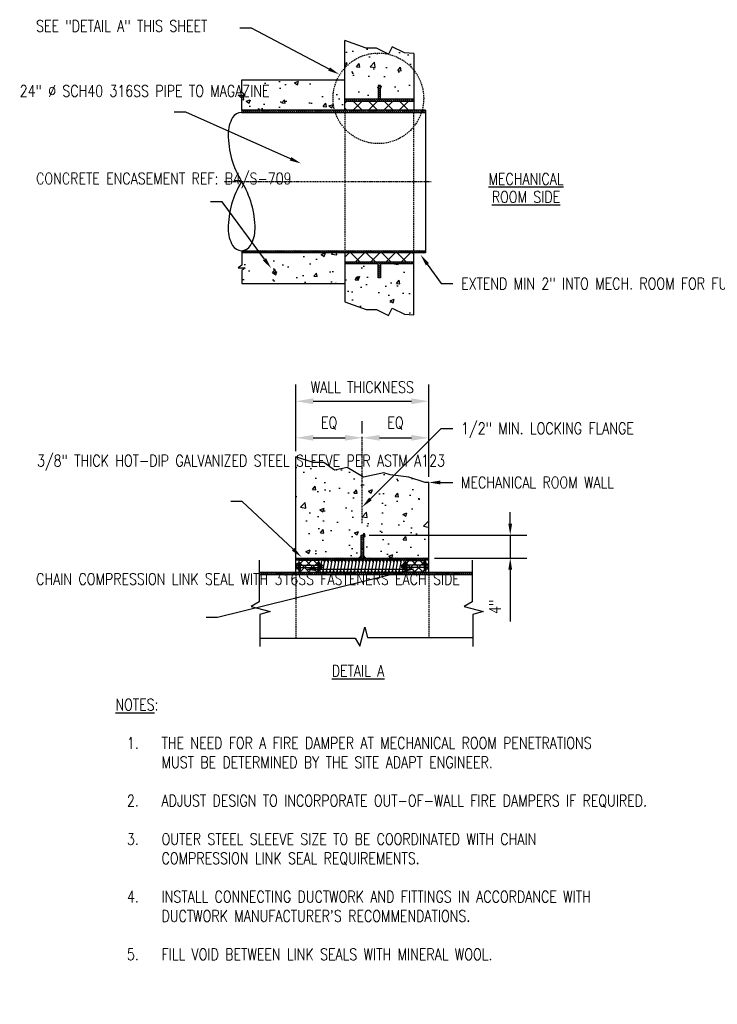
# Model space of a CAD drawing. Header units: inches. Extents: x 1789 to 2476, y 41 to 372.
# Tile 2 of 3: x 1914 to 2035, y 201 to 372. Entities that reach past the tile are written whole.
import ezdxf
from ezdxf import colors
from ezdxf.entities.mleader import LeaderData, LeaderLine
from ezdxf.math import Vec2, Vec3

# ---------------------------------------------------------------- set-up
doc = ezdxf.new("R2010")
doc.units = ezdxf.units.IN
doc.header["$MEASUREMENT"] = 0
doc.linetypes.add('Center 1_4_', pattern=[0.53125, 0.25, -0.09375, 0.09375, -0.09375])
doc.linetypes.add('DASHED2', pattern=[0.375, 0.25, -0.125])
for name, color, linetype in [('A-DETL', 3, 'Continuous'), ('A-DETL-CNTR', 2, 'Center 1_4_'), ('A-DETL-THIN', 2, 'Continuous'), ('A-FLOR-PATT', 8, 'Continuous'), ('M-DETL-PATT', 1, 'Continuous'), ('S-ANNO-DIMS', 1, 'Continuous'), ('S-ANNO-TEXT', 2, 'Continuous')]:
    doc.layers.add(name, color=color, linetype=linetype)
doc.styles.add('Annotative', font='romans.shx', dxfattribs={"width": 0.8, "height": 0.125})
doc.dimstyles.new('Annotative', dxfattribs={"dimscale": 0, "dimtxt": 0.125, "dimasz": 0.125, "dimexe": 0.18, "dimexo": 0.0625, "dimgap": 0.09, "dimtad": 1, "dimdec": 3, "dimzin": 3, "dimdsep": 46, "dimlunit": 4, "dimtxsty": 'Annotative', "dimcen": 0.09, "dimclrt": 2, "dimazin": 2, "dimtfac": 1, "dimtdec": 3, "dimtmove": 0, "dimatfit": 0, "dimfxl": 1, "dimtfill": 1, "dimfrac": 2, "dimtolj": 1, "dimtzin": 0, "dimarcsym": 0})
pattern_1 = [(45, (119.877, 0), (-0.7071068, 0.7071068), []), (135, (119.877, 0), (-0.7071068, -0.7071068), [])]
pattern_2 = [(135, (119.87698, 0), (-0.176776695, -0.176776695), [])]
pattern_3 = [(50, (119.877, 0), (7.172602, -0.627521), [0.75, -8.25]), (355, (119.877, 0), (-1.387513, 7.52192), [0.6, -6.6]), (100.45144, (120.475, -0.052), (5.785088, 6.8944), [0.637402, -7.01142]), (46.1842, (119.877, 2), (10.672413, -1.655193), [1.125, -12.375]), (96.63564, (120.766, 1.862), (9.34662, 9.741186), [0.956103, -10.51714]), (351.18416, (119.877, 2), (9.34662, 9.741186), [0.9, -9.9]), (21, (120.877, 1.5), (5.96907, -4.026189), [0.75, -8.25]), (326, (120.877, 1.5), (2.433153, 7.2515), [0.6, -6.6]), (71.45144, (121.3744, 1.1645), (8.402224, 3.225312), [0.637402, -7.01142]), (37.5, (119.877, 0), (0.1215986, 3.3289385), [0, -6.52, 0, -6.7, 0, -6.625]), (7.5, (119.877, 0), (2.6306954, 3.944117), [0, -3.82, 0, -6.37, 0, -2.525]), (327.5, (117.647, 0), (5.3382244, -0.2255487), [0, -2.5, 0, -7.8, 0, -10.35]), (317.5, (116.647, 0), (5.831862, 1.00105), [0, -3.25, 0, -5.18, 0, -7.35])]
pattern_4 = [(45, (119.877, 0), (-1.3357247, 1.3357247), []), (135, (119.877, 0), (-1.3357247, -1.3357247), [])]

# ---------------------------------------------------------------- blocks, each defined once
blk = doc.blocks.new('*D10')
at = {"layer": 'Defpoints', "color": 0, "transparency": 16777216}
for p in [(1984.85, 305.34), (1961.81, 295.69), (1984.85, 291.24)]:
    blk.add_point(p, dxfattribs=at)
at = {"layer": 'S-ANNO-DIMS', "color": 0, "lineweight": -2, "transparency": 16777216}
for p, q in [((1961.81, 296.69), (1961.81, 308.22)), ((1984.85, 292.24), (1984.85, 308.22)), ((1964.81, 305.34), (1981.85, 305.34))]:
    blk.add_line(p, q, dxfattribs=at)
at = {"layer": 'S-ANNO-DIMS', "color": 0, "transparency": 16777216}
for points in [[(1964.81, 305.84), (1964.81, 304.84), (1961.81, 305.34)], [(1981.85, 305.84), (1981.85, 304.84), (1984.85, 305.34)]]:
    blk.add_solid(points, dxfattribs=at)
at = {"layer": 'S-ANNO-DIMS', "color": 2, "lineweight": -3, "transparency": 16777216, "insert": (1973.33, 307.78), "char_height": 2, "attachment_point": 5, "style": 'Annotative', "bg_fill": 3, "box_fill_scale": 1.25, "bg_fill_color": 256, "bg_fill_true_color": 13158600, "bg_fill_transparency": 0}
blk.add_mtext('\\A1;WALL THICKNESS', dxfattribs=at)
blk = doc.blocks.new('*D11')
at = {"layer": 'Defpoints', "color": 0, "transparency": 16777216}
for p in [(1961.82, 298.74), (1973.33, 299), (1973.33, 298.74)]:
    blk.add_point(p, dxfattribs=at)
at = {"layer": 'S-ANNO-DIMS', "color": 0, "lineweight": -2, "transparency": 16777216}
for p, q in [((1961.82, 299.74), (1961.82, 301.88)), ((1973.33, 299.74), (1973.33, 301.88)), ((1964.82, 299), (1970.33, 299))]:
    blk.add_line(p, q, dxfattribs=at)
at = {"layer": 'S-ANNO-DIMS', "color": 0, "transparency": 16777216}
for points in [[(1964.82, 299.5), (1964.82, 298.5), (1961.82, 299)], [(1970.33, 299.5), (1970.33, 298.5), (1973.33, 299)]]:
    blk.add_solid(points, dxfattribs=at)
at = {"layer": 'S-ANNO-DIMS', "color": 2, "lineweight": -3, "transparency": 16777216, "insert": (1967.57, 301.54), "char_height": 2, "attachment_point": 5, "style": 'Annotative', "bg_fill": 3, "box_fill_scale": 1.25, "bg_fill_color": 256, "bg_fill_true_color": 13158600, "bg_fill_transparency": 0}
blk.add_mtext('\\A1;EQ', dxfattribs=at)
blk = doc.blocks.new('*D12')
at = {"layer": 'Defpoints', "color": 0, "transparency": 16777216}
for p in [(1973.33, 298.74), (1984.85, 299), (1984.85, 291.24)]:
    blk.add_point(p, dxfattribs=at)
at = {"layer": 'S-ANNO-DIMS', "color": 0, "lineweight": -2, "transparency": 16777216}
for p, q in [((1973.33, 299.74), (1973.33, 301.88)), ((1984.85, 292.24), (1984.85, 301.88)), ((1976.33, 299), (1981.85, 299))]:
    blk.add_line(p, q, dxfattribs=at)
at = {"layer": 'S-ANNO-DIMS', "color": 0, "transparency": 16777216}
for points in [[(1976.33, 299.5), (1976.33, 298.5), (1973.33, 299)], [(1981.85, 299.5), (1981.85, 298.5), (1984.85, 299)]]:
    blk.add_solid(points, dxfattribs=at)
at = {"layer": 'S-ANNO-DIMS', "color": 2, "lineweight": -3, "transparency": 16777216, "insert": (1979.08, 301.54), "char_height": 2, "attachment_point": 5, "style": 'Annotative', "bg_fill": 3, "box_fill_scale": 1.25, "bg_fill_color": 256, "bg_fill_true_color": 13158600, "bg_fill_transparency": 0}
blk.add_mtext('\\A1;EQ', dxfattribs=at)
blk = doc.blocks.new('*D13')
at = {"layer": 'Defpoints', "color": 0, "transparency": 16777216}
for p in [(1973.52, 282.11), (1984.85, 278.11), (1998.99, 278.11)]:
    blk.add_point(p, dxfattribs=at)
at = {"layer": 'S-ANNO-DIMS', "color": 0, "lineweight": -2, "transparency": 16777216}
for p, q in [((1998.99, 284.11), (1998.99, 286.11)), ((1974.52, 282.11), (2001.87, 282.11)), ((1998.99, 282.11), (1998.99, 278.11)), ((1985.85, 278.11), (2001.87, 278.11)), ((1998.99, 276.11), (1998.99, 267.12))]:
    blk.add_line(p, q, dxfattribs=at)
at = {"layer": 'S-ANNO-DIMS', "color": 0, "transparency": 16777216}
for points in [[(1998.66, 284.11), (1999.32, 284.11), (1998.99, 282.11)], [(1998.66, 276.11), (1999.32, 276.11), (1998.99, 278.11)]]:
    blk.add_solid(points, dxfattribs=at)
at = {"layer": 'S-ANNO-DIMS', "color": 2, "lineweight": -3, "transparency": 16777216, "insert": (1996.36, 269.66), "char_height": 2, "attachment_point": 5, "rotation": 90, "style": 'Annotative', "bg_fill": 3, "box_fill_scale": 1.25, "bg_fill_color": 256, "bg_fill_true_color": 13158600, "bg_fill_transparency": 0}
blk.add_mtext('\\A1;4"', dxfattribs=at)

msp = doc.modelspace()

# ---------------------------------------------------------------- hatches: boundary and pattern name
at = {"layer": 'A-FLOR-PATT', "lineweight": -3}
h = msp.add_hatch(dxfattribs=at)
h.set_pattern_fill('AR-CONC', color=8, style=0)
h.set_pattern_definition(pattern_3)
h.paths.add_polyline_path([(1970.2885, 355.8489), (1970.2885, 357.7619), (1976.1002, 357.7619), (1976.1002, 360.1696), (1976.4769, 360.1696), (1976.4769, 357.7619), (1982.2885, 357.7619), (1982.2885, 365.6772), (1980.6332, 365.8106), (1978.5328, 366.8689), (1977.8815, 365.5762), (1975.7822, 366.634), (1974.0091, 366.634), (1970.2885, 367.9585), (1970.2885, 361.1489), (1952.4215, 361.1489), (1952.4215, 358.9875), (1952.978, 358.431), (1951.8233, 358.431), (1952.4097, 357.9635), (1952.4097, 355.8489)])
h = msp.add_hatch(dxfattribs=at)
h.set_pattern_fill('FP_3', color=8, style=0, pattern_type=2)
h.set_pattern_definition(pattern_4)
h.paths.add_polyline_path([(1977.6078, 355.8489), (1982.2885, 355.8489), (1982.2885, 357.4166), (1970.2885, 357.4166), (1970.2885, 355.8489), (1976.4769, 355.8489)])
h = msp.add_hatch(dxfattribs=at)
h.set_pattern_fill('AR-CONC', color=8, style=0)
h.set_pattern_definition(pattern_3)
h.paths.add_polyline_path([(1977.8815, 320.2243), (1978.5328, 321.517), (1980.6332, 320.4587), (1982.2885, 320.3252), (1982.2885, 329.1858), (1976.4769, 329.1858), (1976.4769, 326.7781), (1976.1002, 326.7781), (1976.1002, 329.1858), (1970.2885, 329.1858), (1970.2885, 331.0989), (1952.4097, 331.0989), (1952.4097, 328.9842), (1951.8028, 328.4981), (1952.9734, 328.4981), (1952.4097, 328.0489), (1952.4097, 325.7989), (1970.2885, 325.7989), (1970.2885, 322.6066), (1974.0091, 321.282), (1975.7822, 321.282), (1977.6078, 320.3622)])
h = msp.add_hatch(dxfattribs=at)
h.set_pattern_fill('FP_3', color=8, style=0, pattern_type=2)
h.set_pattern_definition(pattern_4)
h.paths.add_polyline_path([(1982.2885, 329.5311), (1982.2885, 331.0989), (1970.2885, 331.0989), (1970.2885, 329.5311), (1977.6078, 329.5311)])
h = msp.add_hatch(dxfattribs=at)
h.set_pattern_fill('AR-CONC', color=8, style=0)
h.set_pattern_definition(pattern_3)
h.paths.add_polyline_path([(1984.7527, 278.1131), (1984.7527, 291.2196), (1984.2527, 291.2196), (1981.403, 292.1574), (1978.1686, 292.5614), (1977.0904, 292.9385), (1973.5595, 292.1843), (1970.7024, 293.8273), (1968.5191, 293.3964), (1966.6647, 294.6985), (1964.8117, 294.6985), (1961.8064, 295.6875), (1961.8064, 278.1131), (1973.1383, 278.1131), (1973.1383, 282.1131), (1973.515, 282.1131), (1973.515, 278.1131)])
h = msp.add_hatch(dxfattribs=at)
h.set_pattern_fill('FP_2', color=8, style=0, pattern_type=2)
h.set_pattern_definition(pattern_1)
h.paths.add_polyline_path([(1965.6697, 275.6872), (1965.7697, 275.7872), (1965.7697, 277.5746), (1965.6697, 277.6746), (1962.4369, 277.6746), (1962.3369, 277.5746), (1962.3369, 275.7872), (1962.4369, 275.6872)])
for points in [[(1973.1383, 278.1131), (1973.1383, 278.5379), (1972.7135, 278.1131)], [(1973.515, 278.1131), (1973.9398, 278.1131), (1973.515, 278.5379)]]:
    msp.add_hatch(color=8, dxfattribs=at).paths.add_polyline_path(points)
h = msp.add_hatch(dxfattribs=at)
h.set_pattern_fill('FP_2', color=8, style=0, pattern_type=2)
h.set_pattern_definition(pattern_1)
h.paths.add_polyline_path([(1984.2165, 275.6872), (1984.3165, 275.7872), (1984.3165, 277.5746), (1984.2165, 277.6746), (1980.9837, 277.6746), (1980.8837, 277.5746), (1980.8837, 275.7872), (1980.9837, 275.6872)])
at = {"layer": 'M-DETL-PATT', "lineweight": -3}
h = msp.add_hatch(dxfattribs=at)
h.set_pattern_fill('FP_1', color=8, style=0, pattern_type=2)
h.set_pattern_definition(pattern_2)
h.paths.add_polyline_path([(1982.2885, 357.4166), (1982.2885, 357.7619), (1976.4769, 357.7619), (1976.4769, 360.1696), (1976.1002, 360.1696), (1976.1002, 357.7619), (1970.2885, 357.7619), (1970.2885, 357.4166), (1977.6078, 357.4166)])
h = msp.add_hatch(dxfattribs=at)
h.set_pattern_fill('FP_1', color=8, style=0, pattern_type=2)
h.set_pattern_definition(pattern_2)
h.paths.add_polyline_path([(1952.3967, 355.4739), (1984.2885, 355.4739), (1984.2885, 355.8489), (1952.3967, 355.8489)])
h = msp.add_hatch(dxfattribs=at)
h.set_pattern_fill('FP_1', color=8, style=0, pattern_type=2)
h.set_pattern_definition(pattern_2)
h.paths.add_polyline_path([(1984.2885, 331.0989), (1984.2885, 331.4739), (1952.3967, 331.4739), (1952.3967, 331.0989), (1977.6078, 331.0989)])
h = msp.add_hatch(dxfattribs=at)
h.set_pattern_fill('FP_1', color=8, style=0, pattern_type=2)
h.set_pattern_definition(pattern_2)
h.paths.add_polyline_path([(1976.4769, 326.7781), (1976.4769, 329.1858), (1982.2885, 329.1858), (1982.2885, 329.5311), (1970.2885, 329.5311), (1970.2885, 329.1858), (1976.1002, 329.1858), (1976.1002, 326.7781)])
h = msp.add_hatch(dxfattribs=at)
h.set_pattern_fill('FP_1', color=8, style=0, pattern_type=2)
h.set_pattern_definition(pattern_2)
h.paths.add_polyline_path([(1984.847, 277.7298), (1984.847, 278.1131), (1973.515, 278.1131), (1973.515, 282.1131), (1973.1383, 282.1131), (1973.1383, 278.1131), (1961.8064, 278.1131), (1961.8064, 277.7298), (1984.7527, 277.7298)])
h = msp.add_hatch(dxfattribs=at)
h.set_pattern_fill('FP_1', color=8, style=0, pattern_type=2)
h.set_pattern_definition(pattern_2)
h.paths.add_polyline_path([(1992.36, 275.2743), (1992.36, 275.6493), (1955.4465, 275.6493), (1955.4465, 275.2743)])

# ---------------------------------------------------------------- linework, layer by layer
at = {"layer": 'A-DETL', "lineweight": -3}
for p, q in [((1974.0091, 366.634), (1970.2885, 367.9585)), ((1970.2885, 355.8489), (1970.2885, 367.9585)), ((1975.7822, 366.634), (1974.0091, 366.634)), ((1977.8815, 365.5762), (1975.7822, 366.634)), ((1978.5328, 366.8689), (1977.8815, 365.5762)), ((1980.6332, 365.8106), (1978.5328, 366.8689)), ((1982.2885, 365.6772), (1980.6332, 365.8106)), ((1982.2885, 365.6772), (1982.2885, 355.8489)), ((1952.4218, 358.9259), (1952.4097, 361.1489)), ((1952.4097, 361.1489), (1970.2885, 361.1489)), ((1953.0194, 358.4496), (1952.4218, 358.9259)), ((1976.4769, 360.1696), (1976.1002, 360.1696)), ((1976.1002, 360.1696), (1976.1002, 357.7619)), ((1976.4769, 357.7619), (1976.4769, 360.1696)), ((1952.4097, 357.9635), (1951.8028, 358.4496)), ((1951.8028, 358.4496), (1953.0194, 358.4496)), ((1952.4097, 355.8489), (1952.4097, 357.9635)), ((1976.1002, 357.7619), (1970.2885, 357.7619)), ((1970.2885, 357.4166), (1982.2885, 357.4166)), ((1982.2885, 357.7619), (1976.4769, 357.7619)), ((1952.3967, 355.4739), (1984.2885, 355.4739)), ((1984.2885, 355.8489), (1952.4097, 355.8489)), ((1952.4097, 355.8489), (1952.4144, 355.4739)), ((1984.2885, 355.8489), (1984.2885, 331.0989)), ((1952.3967, 331.4739), (1984.2885, 331.4739)), ((1952.4097, 331.4739), (1952.4097, 328.9842)), ((1984.2885, 331.0989), (1952.4097, 331.0989)), ((1970.2885, 331.0989), (1970.2885, 322.6066)), ((1982.2885, 320.3252), (1982.2885, 331.0989)), ((1952.4097, 328.9842), (1951.8028, 328.4981)), ((1951.8028, 328.4981), (1953.0194, 328.4981)), ((1953.0194, 328.4981), (1952.4218, 328.0218)), ((1970.2885, 329.5311), (1982.2885, 329.5311)), ((1976.1002, 329.1858), (1970.2885, 329.1858)), ((1976.1002, 326.7781), (1976.1002, 329.1858)), ((1982.2885, 329.1858), (1976.4769, 329.1858)), ((1976.4769, 329.1858), (1976.4769, 326.7781)), ((1952.4218, 328.0218), (1952.4097, 325.7989)), ((1976.4769, 326.7781), (1976.1002, 326.7781)), ((1952.4097, 325.7989), (1970.2885, 325.7989)), ((1970.2885, 322.6066), (1974.0091, 321.282)), ((1977.8815, 320.2243), (1978.5328, 321.517)), ((1978.5328, 321.517), (1980.6332, 320.4587)), ((1974.0091, 321.282), (1975.7822, 321.282)), ((1975.7822, 321.282), (1977.8815, 320.2243)), ((1980.6332, 320.4587), (1982.2885, 320.3252)), ((1961.8064, 275.6493), (1961.8064, 295.6875)), ((1964.8117, 294.6985), (1961.8064, 295.6875)), ((1966.6647, 294.6985), (1964.8117, 294.6985)), ((1968.5191, 293.3964), (1966.6647, 294.6985)), ((1970.7024, 293.8273), (1968.5191, 293.3964)), ((1973.5595, 292.1843), (1970.7024, 293.8273)), ((1977.0904, 292.9385), (1973.5595, 292.1843)), ((1978.1686, 292.5614), (1977.0904, 292.9385)), ((1981.403, 292.1574), (1978.1686, 292.5614)), ((1984.2601, 291.2416), (1981.403, 292.1574)), ((1984.847, 291.2416), (1984.2601, 291.2416)), ((1984.847, 275.6493), (1984.847, 291.2416)), ((1973.1383, 278.1131), (1973.1383, 282.1131)), ((1973.1383, 282.1131), (1973.515, 282.1131)), ((1973.515, 282.1131), (1973.515, 278.1131)), ((1955.4465, 277.7366), (1955.4465, 270.497)), ((1961.8064, 278.1131), (1973.1383, 278.1131)), ((1984.847, 277.7298), (1961.8064, 277.7298)), ((1961.902, 276.3479), (1961.902, 277.014)), ((1962.2521, 277.1291), (1961.9476, 277.1291)), ((1961.9476, 276.8988), (1962.2521, 276.8988)), ((1962.2521, 277.3592), (1962.5652, 277.3592)), ((1962.2521, 276.0208), (1962.2521, 277.3592)), ((1962.3369, 277.5746), (1962.3369, 275.7872)), ((1962.3369, 276.8927), (1965.7697, 276.9021)), ((1965.6697, 277.6746), (1962.4369, 277.6746)), ((1962.5652, 277.3592), (1962.5652, 276.0208)), ((1965.9254, 277.3592), (1965.6123, 277.3592)), ((1965.6123, 277.3592), (1965.6123, 276.0208)), ((1965.7697, 275.7872), (1965.7697, 277.5746)), ((1965.9254, 276.0208), (1965.9254, 277.3592)), ((1965.9254, 277.1291), (1966.2345, 277.1291)), ((1966.2345, 276.8988), (1965.9254, 276.8988)), ((1966.2802, 276.3479), (1966.2802, 277.014)), ((1966.2802, 276.8989), (1966.4754, 276.8989)), ((1966.4754, 276.8989), (1966.5254, 276.8489)), ((1973.515, 278.1131), (1984.847, 278.1131)), ((1980.178, 276.8989), (1980.128, 276.8489)), ((1980.3732, 276.8989), (1980.178, 276.8989)), ((1980.3732, 276.3479), (1980.3732, 277.014)), ((1980.7279, 277.1291), (1980.4188, 277.1291)), ((1980.4188, 276.8988), (1980.7279, 276.8988)), ((1980.7279, 277.3592), (1981.0411, 277.3592)), ((1980.7279, 276.0208), (1980.7279, 277.3592)), ((1980.8837, 275.7872), (1980.8837, 277.5746)), ((1984.3165, 276.8927), (1980.8837, 276.9021)), ((1980.9837, 277.6746), (1984.2165, 277.6746)), ((1981.0411, 277.3592), (1981.0411, 276.0208)), ((1984.4012, 277.3592), (1984.0881, 277.3592)), ((1984.0881, 277.3592), (1984.0881, 276.0208)), ((1984.3165, 277.5746), (1984.3165, 275.7872)), ((1984.4012, 276.0208), (1984.4012, 277.3592)), ((1984.4012, 277.1291), (1984.7058, 277.1291)), ((1984.7058, 276.8988), (1984.4012, 276.8988)), ((1984.7514, 276.3479), (1984.7514, 277.014)), ((1992.36, 277.7366), (1992.36, 270.497)), ((1955.4465, 275.6493), (1992.36, 275.6493)), ((1955.4465, 275.2743), (1992.36, 275.2743)), ((1961.9476, 276.463), (1962.2521, 276.463)), ((1962.2521, 276.2328), (1961.9476, 276.2328)), ((1962.5652, 276.0208), (1962.2521, 276.0208)), ((1962.3369, 276.4692), (1965.7697, 276.4597)), ((1962.4369, 275.6872), (1965.6697, 275.6872)), ((1965.6123, 276.0208), (1965.9254, 276.0208)), ((1966.2345, 276.463), (1965.9254, 276.463)), ((1965.9254, 276.2328), (1966.2345, 276.2328)), ((1966.4754, 276.4629), (1966.2802, 276.4629)), ((1966.5254, 276.5129), (1966.4754, 276.4629)), ((1966.5254, 276.8489), (1966.5254, 276.5129)), ((1980.128, 276.8489), (1980.128, 276.5129)), ((1980.128, 276.5129), (1980.178, 276.4629)), ((1980.178, 276.4629), (1980.3732, 276.4629)), ((1980.4188, 276.463), (1980.7279, 276.463)), ((1980.7279, 276.2328), (1980.4188, 276.2328)), ((1984.3165, 276.4692), (1980.8837, 276.4597)), ((1984.2165, 275.6872), (1980.9837, 275.6872)), ((1984.0881, 276.0208), (1984.4012, 276.0208)), ((1984.7058, 276.463), (1984.4012, 276.463)), ((1984.4012, 276.2328), (1984.7058, 276.2328)), ((1955.4465, 270.497), (1954.0731, 269.7041)), ((1992.36, 270.497), (1990.9866, 269.7041)), ((1954.0731, 269.7041), (1957.3602, 268.8233)), ((1957.3602, 268.8233), (1955.5648, 268.3422)), ((1955.5648, 268.3422), (1955.5648, 262.7965)), ((1990.9866, 269.7041), (1994.2737, 268.8233)), ((1994.2737, 268.8233), (1992.4783, 268.3422)), ((1992.4783, 268.3422), (1992.4783, 262.7965)), ((1972.8863, 262.8251), (1973.7671, 266.1122)), ((1973.7671, 266.1122), (1974.2482, 264.3168)), ((1955.5648, 264.1985), (1972.0934, 264.1985)), ((1972.0934, 264.1985), (1972.8863, 262.8251)), ((1974.2482, 264.3168), (1992.4783, 264.3168))]:
    msp.add_line(p, q, dxfattribs=at)
at = {"layer": 'A-DETL', "linetype": 'DASHED2', "lineweight": -3}
for p, q in [((1970.2885, 355.4739), (1970.2885, 331.4739)), ((1982.2885, 331.4739), (1982.2885, 355.4739)), ((1961.8064, 275.6493), (1961.8064, 264.1985)), ((1984.847, 275.6493), (1984.847, 264.3168))]:
    msp.add_line(p, q, dxfattribs=at)
msp.add_circle((1976.1154, 357.9137), 7.8609, dxfattribs=at)
at = {"layer": 'A-DETL', "lineweight": -3}
for centre, radius, start, end in [((1952.3967, 353.6739), 1.8, 90, 150.000061), ((1955.8262, 351.6938), 5.76, 150.000061, 179.999939), ((1965.7277, 351.6938), 15.6615, 179.999939, 211.658313), ((1965.7277, 335.2539), 15.6615, 148.341687, 180.000061), ((1939.0657, 335.2539), 15.6615, 359.999939, 31.658313), ((1955.8262, 335.2539), 5.76, 180.000061, 209.999939), ((1948.9672, 335.2539), 5.76, 330.000061, 359.999939), ((1952.3967, 333.2739), 1.8, 209.999939, 270), ((1952.3967, 333.2739), 1.8, 270, 330.000061), ((1962.07, 277.014), 0.168, 136.750182, 223.249818), ((1962.4451, 276.6809), 0.5431, 156.34317, 203.65683), ((1962.4369, 277.5746), 0.1, 90, 180), ((1965.6697, 277.5746), 0.1, 0, 90), ((1966.1122, 277.014), 0.168, 316.750182, 43.249818), ((1965.7371, 276.6809), 0.5431, 336.34317, 23.65683), ((1980.5412, 277.014), 0.168, 136.750182, 223.249818), ((1980.9163, 276.6809), 0.5431, 156.34317, 203.65683), ((1980.9837, 277.5746), 0.1, 90, 180), ((1984.2165, 277.5746), 0.1, 0, 90), ((1984.5834, 277.014), 0.168, 316.750182, 43.249818), ((1984.2083, 276.6809), 0.5431, 336.34317, 23.65683), ((1962.07, 276.3479), 0.168, 136.750182, 223.249818), ((1962.4369, 275.7872), 0.1, 180, 270), ((1965.6697, 275.7872), 0.1, 270, 0), ((1966.1122, 276.3479), 0.168, 316.750182, 43.249818), ((1980.5412, 276.3479), 0.168, 136.750182, 223.249818), ((1980.9837, 275.7872), 0.1, 180, 270), ((1984.2165, 275.7872), 0.1, 270, 0), ((1984.5834, 276.3479), 0.168, 316.750182, 43.249818)]:
    msp.add_arc(centre, radius, start, end, dxfattribs=at)
at = {"layer": 'A-DETL-CNTR', "lineweight": -3}
for p, q in [((1949.4097, 343.4739), (1985.2826, 343.4739)), ((1973.3267, 284.1559), (1973.3267, 299.1559))]:
    msp.add_line(p, q, dxfattribs=at)
at = {"layer": 'A-DETL-THIN', "lineweight": -3}
msp.add_line((1981.0411, 276.0208), (1980.7279, 276.0208), dxfattribs=at)
at = {"layer": 'A-FLOR-PATT', "lineweight": -3}
for p, q in [((1967.3955, 277.4294), (1967.146, 275.9495)), ((1967.9959, 277.4296), (1967.7464, 275.9497)), ((1968.5957, 277.4263), (1968.3467, 275.9495)), ((1969.196, 277.4261), (1968.9471, 275.9495)), ((1969.7964, 277.4261), (1969.5474, 275.9497)), ((1970.3967, 277.426), (1970.1478, 275.9495)), ((1970.9971, 277.426), (1970.7481, 275.9495)), ((1971.5974, 277.4259), (1971.3485, 275.9497)), ((1972.1977, 277.4257), (1971.9488, 275.9495)), ((1972.7981, 277.4258), (1972.5492, 275.9495)), ((1973.1383, 278.5379), (1972.7135, 278.1131)), ((1973.1383, 278.5379), (1972.7135, 278.1131)), ((1973.3984, 277.4257), (1973.1495, 275.9497)), ((1973.9398, 278.1131), (1973.515, 278.5379)), ((1973.9987, 277.4255), (1973.7499, 275.9495)), ((1974.5991, 277.4256), (1974.3502, 275.9495)), ((1975.1994, 277.4255), (1974.9506, 275.9497)), ((1975.7998, 277.4255), (1975.5509, 275.9495)), ((1976.4001, 277.4255), (1976.1513, 275.9495)), ((1977.0004, 277.4253), (1976.7516, 275.9497)), ((1977.6008, 277.4251), (1977.352, 275.9495)), ((1978.2012, 277.4253), (1977.9523, 275.9495)), ((1978.8015, 277.4251), (1978.5527, 275.9497)), ((1979.4018, 277.4251), (1979.153, 275.9495)), ((1980.0021, 277.4249), (1979.7534, 275.9495)), ((1980.6025, 277.4249), (1980.3537, 275.9497))]:
    msp.add_line(p, q, dxfattribs=at)
msp.add_lwpolyline([(1966.1949, 277.4296), (1965.9453, 275.9495, 1), (1966.5457, 275.9495), (1966.7952, 277.4296, 1)], format="xyb", close=True, dxfattribs=at)
for centre, start, end in [((1967.0954, 277.4296), 0, 180), ((1967.6957, 277.4296), 0, 180.033866), ((1968.2955, 277.4266), 359.931909, 180), ((1968.8959, 277.4266), 0, 180), ((1969.4962, 277.4296), 359.318668, 180.668126), ((1969.4962, 277.4266), 0, 180), ((1970.0965, 277.4296), 0, 180), ((1970.6969, 277.4296), 0, 180.699811), ((1971.2972, 277.4296), 359.282091, 180.699811), ((1971.8976, 277.4296), 359.245363, 180), ((1972.4979, 277.4296), 0, 180), ((1973.0982, 277.4296), 359.245363, 180.731399), ((1973.6986, 277.4296), 359.208483, 180), ((1974.2989, 277.4296), 0, 180), ((1974.8993, 277.4296), 359.208483, 180.762892), ((1975.4996, 277.4296), 0, 180), ((1976.0999, 277.4296), 0, 180.79429), ((1976.7003, 277.4296), 359.171448, 180.79429), ((1977.3006, 277.4296), 359.134257, 180), ((1977.901, 277.4296), 0, 180), ((1978.5013, 277.4296), 359.134257, 180.825594), ((1979.1016, 277.4296), 0, 180), ((1979.702, 277.4296), 359.096908, 180.856805), ((1980.3023, 277.4296), 359.096908, 180), ((1966.2455, 275.9495), 180, 0), ((1966.8459, 275.9495), 180, 360), ((1967.4462, 275.9495), 180, 0.033866), ((1968.0466, 275.9495), 180, 0), ((1968.6469, 275.9495), 180, 360), ((1969.2473, 275.9495), 180, 0.033866), ((1969.8476, 275.9495), 180, 0), ((1970.448, 275.9495), 180, 360), ((1971.0483, 275.9495), 180, 0.033866), ((1971.6487, 275.9495), 180, 0), ((1972.249, 275.9495), 180, 360), ((1972.8494, 275.9495), 180, 0.033866), ((1973.4497, 275.9495), 180, 0), ((1974.0501, 275.9495), 180, 360), ((1974.6504, 275.9495), 180, 0.033866), ((1975.2508, 275.9495), 180, 0), ((1975.8511, 275.9495), 180, 360), ((1976.4515, 275.9495), 180, 0.033866), ((1977.0518, 275.9495), 180, 0), ((1977.6522, 275.9495), 180, 360), ((1978.2525, 275.9495), 180, 0.033866), ((1978.8529, 275.9495), 180, 0), ((1979.4532, 275.9495), 180, 360), ((1980.0536, 275.9495), 180, 0.033866)]:
    msp.add_arc(centre, 0.3002, start, end, dxfattribs=at)

# ---------------------------------------------------------------- texts
at = {"layer": 'S-ANNO-TEXT', "lineweight": -3, "char_height": 2, "width": 21.842216, "line_spacing_factor": 0.936439, "style": 'Annotative', "bg_fill": 2}
for s, insert, attachment_point in [('\\pxt5.33333,10.66667,16,21.33333,26.66667,32,37.33333,42.66667,48,53.33333,58.66667,64,69.33333,74.66667,80,85.33333,90.66667,96,101.33333,106.66667,112,117.33333,122.66667,128,133.33333,138.66667,144,149.33333,154.66667,160,165.33333,170.66667;{\\LMECHANICAL ROOM SIDE}', (2001.7274, 342.3682), 5), ('\\pxt5.33333,10.66667,16,21.33333,26.66667,32,37.33333,42.66667,48,53.33333,58.66667,64,69.33333,74.66667,80,85.33333,90.66667,96,101.33333,106.66667,112,117.33333,122.66667,128,133.33333,138.66667,144,149.33333,154.66667,160,165.33333,170.66667;{\\LDETAIL A}', (1968.0325, 259.5523), 1)]:
    msp.add_mtext(s, dxfattribs=dict(at, insert=insert, attachment_point=attachment_point))
at = {"layer": 'S-ANNO-TEXT', "lineweight": -3, "insert": (1930.5076, 253.6775), "char_height": 2, "width": 96.297237, "attachment_point": 1, "style": 'Annotative', "bg_fill": 2}
msp.add_mtext("{\\LNOTES}:\\P\\P\\pxi-3,l4,t4;1.^ITHE NEED FOR A FIRE DAMPER AT MECHANICAL ROOM PENETRATIONS MUST BE DETERMINED BY THE SITE ADAPT ENGINEER.\\P\\pi1,l0,tz;\\P\\pi-3,l4,t4;2.^IADJUST DESIGN TO INCORPORATE OUT-OF-WALL FIRE DAMPERS IF REQUIRED.\\P\\pi1,l0,tz;\\P\\pi-3,l4,t4;3.^IOUTER STEEL SLEEVE SIZE TO BE COORDINATED WITH CHAIN COMPRESSION LINK SEAL REQUIREMENTS.\\P\\pi1,l0,tz;\\P\\pi-3,l4,t4;4.^IINSTALL CONNECTING DUCTWORK AND FITTINGS IN ACCORDANCE WITH DUCTWORK MANUFACTURER'S RECOMMENDATIONS.\\P\\pi1,l0,tz;\\P\\pi-3,l4,t4;5.^IFILL VOID BETWEEN LINK SEALS WITH MINERAL WOOL.", dxfattribs=at)

# ---------------------------------------------------------------- leaders
at = {"layer": 'S-ANNO-TEXT', "lineweight": -3}
ml = msp.add_multileader_mtext('Standard', dxfattribs=at)
ml.set_content('SEE "DETAIL A" THIS SHEET', color=256, style='Annotative')
ml.set_leader_properties(color=1, linetype='ByLayer', lineweight=-1)
ml.build(insert=Vec2(0, 0))
ml.multileader.update_dxf_attribs({"text_right_attachment_type": 3, "dogleg_length": 0.125, "arrow_head_size": 2, "scale": 16})
ctx = ml.context
ctx.base_point, ctx.scale, ctx.char_height, ctx.arrow_head_size, ctx.landing_gap_size, ctx.plane_origin = Vec3(1915.3132, 370.4621), 16, 2, 2, 1.44, Vec3(1913.87, 366.5639)
ctx.right_attachment = 3
notes = []
notes.append((ctx, [(1, (1, 1, 0), (1954.098, 370.0811), (-1, 0), 2, [(0, [(1969.3381, 362.0699)], 0, [])])]))
ctx.mtext.insert, ctx.mtext.flow_direction = Vec3(1916.7532, 371.4621), 5
ml = msp.add_multileader_mtext('Standard', dxfattribs=at)
ml.set_content('EXTEND MIN 2" INTO MECH. ROOM FOR FUTURE DUCT CONNECTION', color=256, style='Annotative')
ml.set_leader_properties(color=1, linetype='ByLayer', lineweight=-1)
ml.build(insert=Vec2(0, 0))
ml.multileader.update_dxf_attribs({"text_right_attachment_type": 3, "dogleg_length": 0.125, "arrow_head_size": 2, "scale": 16})
ctx = ml.context
ctx.base_point, ctx.scale, ctx.char_height, ctx.arrow_head_size, ctx.landing_gap_size, ctx.plane_origin = Vec3(1989.0345, 325.7619), 16, 2, 2, 1.44, Vec3(1983.8213, 325.7619)
ctx.right_attachment = 3
notes.append((ctx, [(0, (1, 1, 0), (1987.0345, 325.7619), (1, 0), 2, [(0, [(1983.4399, 330.7394)], 0, [])])]))
ctx.mtext.insert, ctx.mtext.width, ctx.mtext.flow_direction = Vec3(1990.4745, 326.7619), 25.341445, 5
ml = msp.add_multileader_mtext('Standard', dxfattribs=at)
ml.set_content('1/2" MIN. LOCKING FLANGE', color=256, style='Annotative')
ml.set_leader_properties(color=1, linetype='ByLayer', lineweight=-1)
ml.build(insert=Vec2(0, 0))
ml.multileader.update_dxf_attribs({"text_right_attachment_type": 3, "dogleg_length": 0.125, "arrow_head_size": 2, "scale": 16})
ctx = ml.context
ctx.base_point, ctx.scale, ctx.char_height, ctx.arrow_head_size, ctx.landing_gap_size, ctx.plane_origin = Vec3(1989.0345, 300.6317), 16, 2, 2, 1.44, Vec3(1983.8213, 300.6317)
ctx.right_attachment = 3
notes.append((ctx, [(0, (1, 1, 0), (1987.0345, 300.6317), (1, 0), 2, [(0, [(1973.3325, 286.9895)], 0, [])])]))
ctx.mtext.insert, ctx.mtext.width, ctx.mtext.flow_direction = Vec3(1990.4745, 301.6317), 24.280096, 5
ml = msp.add_multileader_mtext('Standard', dxfattribs=at)
ml.set_content('3/8" THICK HOT-DIP GALVANIZED STEEL SLEEVE PER ASTM A123', color=256, style='Annotative')
ml.set_leader_properties(color=1, linetype='ByLayer', lineweight=-1)
ml.build(insert=Vec2(0, 0))
ml.multileader.update_dxf_attribs({"text_right_attachment_type": 3, "dogleg_length": 0.125, "arrow_head_size": 2, "scale": 16})
ctx = ml.context
ctx.base_point, ctx.scale, ctx.char_height, ctx.arrow_head_size, ctx.landing_gap_size, ctx.plane_origin = Vec3(1915.4656, 295.0109), 16, 2, 2, 1.44, Vec3(1885.4989, 316.9207)
ctx.right_attachment = 3
notes.append((ctx, [(1, (1, 1, 0), (1952.498, 287.9633), (-1, 0), 2, [(0, [(1962.7806, 278.2899)], 0, [])])]))
ctx.mtext.insert, ctx.mtext.width, ctx.mtext.defined_height, ctx.mtext.flow_direction = Vec3(1916.9056, 296.0109), 34.936031, 12.0244, 5
ml = msp.add_multileader_mtext('Standard', dxfattribs=at)
ml.set_content('MECHANICAL ROOM WALL', color=256, style='Annotative')
ml.set_leader_properties(color=1, linetype='ByLayer', lineweight=-1)
ml.build(insert=Vec2(0, 0))
ml.multileader.update_dxf_attribs({"text_right_attachment_type": 3, "dogleg_length": 0.125, "arrow_head_size": 2, "scale": 16})
ctx = ml.context
ctx.base_point, ctx.scale, ctx.char_height, ctx.arrow_head_size, ctx.landing_gap_size, ctx.plane_origin = Vec3(1989.0141, 291.2416), 16, 2, 2, 1.44, Vec3(1983.8213, 291.2416)
ctx.right_attachment = 3
notes.append((ctx, [(0, (1, 1, 0), (1987.0141, 291.2416), (1, 0), 2, [(0, [(1984.847, 291.2416)], 0, [])])]))
ctx.mtext.insert, ctx.mtext.width, ctx.mtext.flow_direction = Vec3(1990.4541, 292.2416), 21.969664, 5
ml = msp.add_multileader_mtext('Standard', dxfattribs=at)
ml.set_content('CHAIN COMPRESSION LINK SEAL WITH 316SS FASTENERS EACH SIDE', color=256, style='Annotative')
ml.set_leader_properties(color=1, linetype='ByLayer', lineweight=-1)
ml.build(insert=Vec2(0, 0))
ml.multileader.update_dxf_attribs({"text_right_attachment_type": 3, "dogleg_length": 0.125, "arrow_head_size": 2, "scale": 16})
ctx = ml.context
ctx.base_point, ctx.scale, ctx.char_height, ctx.arrow_head_size, ctx.landing_gap_size, ctx.plane_origin = Vec3(1915.3132, 274.468), 16, 2, 2, 1.44, Vec3(1885.4989, 301.1196)
ctx.right_attachment = 3
notes.append((ctx, [(1, (1, 1, 0), (1948.2313, 267.8013), (-1, 0), 2, [(1, [(1963.3268, 276.1784), (1982.2025, 276.1953)], 0, [])])]))
ctx.mtext.insert, ctx.mtext.width, ctx.mtext.flow_direction = Vec3(1916.7532, 275.468), 29.135007, 5
for ctx, leaders in notes:
    for number, flags, end, landing, length, lines in leaders:
        leader = LeaderData()
        leader.index, (leader.has_last_leader_line, leader.has_dogleg_vector, leader.attachment_direction) = number, flags
        leader.last_leader_point, leader.dogleg_vector, leader.dogleg_length = Vec3(end), Vec3(landing), length
        for number, points, colour, breaks in lines:
            line = LeaderLine()
            line.index, line.vertices, line.color, line.breaks = number, Vec3.list(points), colors.encode_raw_color(colour), breaks
            leader.lines.append(line)
        ctx.leaders.append(leader)

# ---------------------------------------------------------------- next in the draw order: dimensions: what is measured, and where the dimension line sits
at = {"layer": 'S-ANNO-DIMS', "lineweight": -3}
dim = msp.add_linear_dim(base=(1984.847, 305.3378), p1=(1961.8064, 295.6875), p2=(1984.847, 291.2416), text='WALL THICKNESS', dimstyle='Annotative', override={"dimasz": 0.1875, "dimpost": '\\X'}, dxfattribs=at)
dim.commit()
dim.dimension.update_dxf_attribs({"geometry": '*D10', "text_midpoint": (1973.3267, 307.7778)})
dim = msp.add_linear_dim(base=(1998.991, 278.1131), p1=(1973.515, 282.1131), p2=(1984.847, 278.1131), angle=90, dimstyle='Annotative', override={"dimpost": '\\X'}, dxfattribs=at)
dim.commit()
dim.dimension.update_dxf_attribs({"geometry": '*D13', "text_midpoint": (1998.991, 269.6635), "dimtype": 160})

# ---------------------------------------------------------------- next in the draw order: leaders
at = {"layer": 'S-ANNO-TEXT', "lineweight": -3}
ml = msp.add_multileader_mtext('Standard', dxfattribs=at)
ml.set_content('24" %%C SCH40 316SS PIPE TO MAGAZINE', color=256, style='Annotative')
ml.set_leader_properties(color=1, linetype='ByLayer', lineweight=-1)
ml.build(insert=Vec2(0, 0))
ml.multileader.update_dxf_attribs({"text_right_attachment_type": 3, "dogleg_length": 0.125, "arrow_head_size": 2, "scale": 16})
ctx = ml.context
ctx.base_point, ctx.scale, ctx.char_height, ctx.arrow_head_size, ctx.landing_gap_size, ctx.plane_origin = Vec3(1912.4617, 359.2023), 16, 2, 2, 1.44, Vec3(1885.4989, 348.5204)
ctx.right_attachment = 3
notes = []
notes.append((ctx, [(1, (1, 1, 0), (1942.7132, 355.488), (-1, 0), 2, [(0, [(1962.7105, 346.608)], 0, [])])]))
ctx.mtext.insert, ctx.mtext.width, ctx.mtext.defined_height, ctx.mtext.flow_direction = Vec3(1913.9017, 360.2023), 31.513433, 12.4051, 5
ml = msp.add_multileader_mtext('Standard', dxfattribs=at)
ml.set_content('CONCRETE ENCASEMENT REF: B4/S-709', color=256, style='Annotative')
ml.set_leader_properties(color=1, linetype='ByLayer', lineweight=-1)
ml.build(insert=Vec2(0, 0))
ml.multileader.update_dxf_attribs({"text_right_attachment_type": 3, "dogleg_length": 0.125, "arrow_head_size": 2, "scale": 16})
ctx = ml.context
ctx.base_point, ctx.scale, ctx.char_height, ctx.arrow_head_size, ctx.landing_gap_size, ctx.plane_origin = Vec3(1915.3132, 343.6636), 16, 2, 2, 1.44, Vec3(1885.4989, 336.4088)
ctx.right_attachment = 3
notes.append((ctx, [(1, (1, 1, 0), (1948.9932, 339.9493), (-1, 0), 2, [(0, [(1957.549, 328.3727)], 0, [])])]))
ctx.mtext.insert, ctx.mtext.width, ctx.mtext.defined_height, ctx.mtext.flow_direction = Vec3(1916.7532, 344.9969), 31.126521, 12.9122, 5
for ctx, leaders in notes:
    for number, flags, end, landing, length, lines in leaders:
        leader = LeaderData()
        leader.index, (leader.has_last_leader_line, leader.has_dogleg_vector, leader.attachment_direction) = number, flags
        leader.last_leader_point, leader.dogleg_vector, leader.dogleg_length = Vec3(end), Vec3(landing), length
        for number, points, colour, breaks in lines:
            line = LeaderLine()
            line.index, line.vertices, line.color, line.breaks = number, Vec3.list(points), colors.encode_raw_color(colour), breaks
            leader.lines.append(line)
        ctx.leaders.append(leader)

# ---------------------------------------------------------------- next in the draw order: dimensions: what is measured, and where the dimension line sits
at = {"layer": 'S-ANNO-DIMS', "lineweight": -3}
dim = msp.add_linear_dim(base=(1973.3267, 299.0037), p1=(1961.8179, 298.7431), p2=(1973.3267, 298.7431), text='EQ', dimstyle='Annotative', override={"dimasz": 0.1875, "dimpost": '\\X'}, dxfattribs=at)
dim.commit()
dim.dimension.update_dxf_attribs({"geometry": '*D11', "text_midpoint": (1967.5723, 299.0037), "dimtype": 160})

# ---------------------------------------------------------------- next in the draw order: dimensions: what is measured, and where the dimension line sits
dim = msp.add_linear_dim(base=(1984.847, 299.0037), p1=(1973.3267, 298.7431), p2=(1984.847, 291.2416), text='EQ', dimstyle='Annotative', override={"dimasz": 0.1875, "dimpost": '\\X'}, dxfattribs=at)
dim.commit()
dim.dimension.update_dxf_attribs({"geometry": '*D12', "text_midpoint": (1979.0811, 299.0037), "dimtype": 160})

doc.saveas('drawing.dxf')
